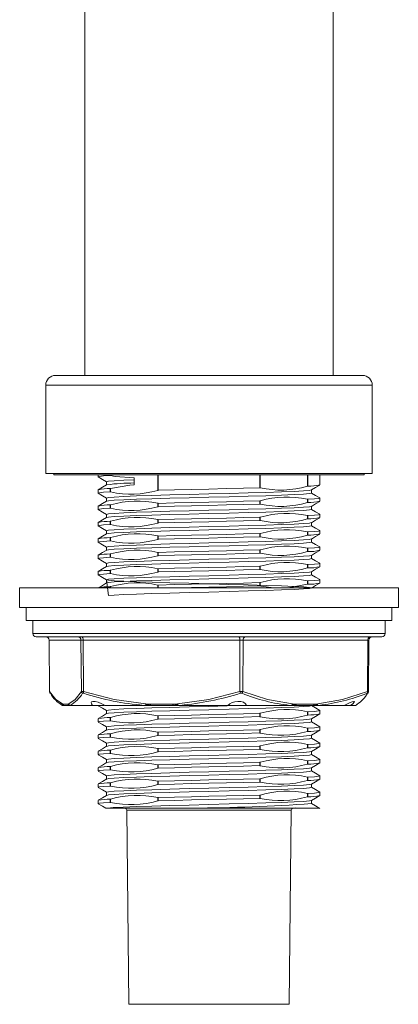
# Model space of a CAD drawing. Header units: millimetres. Extents: x 41 to 196, y 14 to 277.
# Tile 1 of 9: x 41 to 61, y 14 to 65. Entities that reach past the tile are written whole.
import ezdxf

# ---------------------------------------------------------------- set-up
doc = ezdxf.new("R2010")
doc.units = ezdxf.units.MM

msp = doc.modelspace()

# ---------------------------------------------------------------- linework, layer by layer
at = {"color": 7, "linetype": 'Continuous', "lineweight": 15}
for p, q in [((44.8093, 114.751), (44.8093, 46.4176)), ((57.476, 46.4176), (57.476, 114.751)), ((43.3093, 46.4176), (51.1427, 46.4176)), ((51.1427, 46.4176), (58.976, 46.4176)), ((42.8093, 45.9176), (42.8093, 41.4176)), ((59.476, 41.4176), (59.476, 45.9176)), ((42.8093, 41.4176), (51.1427, 41.4176)), ((43.2272, 41.4176), (43.226, 41.351)), ((43.226, 41.351), (51.1427, 41.351)), ((45.476, 41.351), (45.476, 41.247)), ((46.1206, 41.3078), (46.1024, 41.3097)), ((47.3243, 41.197), (47.3243, 40.8382)), ((51.1427, 41.4176), (59.476, 41.4176)), ((51.1427, 41.351), (59.0593, 41.351)), ((56.8093, 40.8304), (56.8093, 41.351)), ((59.0593, 41.351), (59.0582, 41.4176)), ((45.9093, 40.9969), (45.9093, 40.8335)), ((53.7573, 40.6827), (53.7323, 40.6847)), ((56.183, 40.7672), (56.1647, 40.7638)), ((45.476, 40.5804), (45.476, 40.4137)), ((45.9093, 40.1635), (45.9093, 40.0001)), ((46.1024, 40.6431), (46.1206, 40.6465)), ((46.1024, 40.6431), (46.1024, 40.4764)), ((46.1206, 40.4744), (46.1024, 40.4764)), ((46.1206, 40.6465), (46.1206, 40.4744)), ((48.553, 40.5588), (48.528, 40.5554)), ((56.376, 40.4139), (56.376, 40.5772)), ((56.8093, 39.997), (56.8093, 40.1637)), ((45.476, 39.747), (45.476, 39.5804)), ((46.1024, 39.8097), (46.1206, 39.8132)), ((46.1024, 39.8097), (46.1024, 39.6431)), ((46.1206, 39.8132), (46.1206, 39.6411)), ((48.528, 39.8942), (48.553, 39.8922)), ((48.528, 39.8942), (48.528, 39.7221)), ((48.553, 39.7255), (48.528, 39.7221)), ((48.553, 39.8922), (48.553, 39.7255)), ((53.7323, 40.0181), (53.7573, 40.0215)), ((53.7323, 40.0181), (53.7323, 39.8514)), ((53.7573, 39.8494), (53.7323, 39.8514)), ((53.7573, 40.0215), (53.7573, 39.8494)), ((56.1647, 40.1025), (56.183, 40.1005)), ((56.1647, 40.1025), (56.1647, 39.9304)), ((56.183, 39.9339), (56.1647, 39.9304)), ((56.183, 40.1005), (56.183, 39.9339)), ((56.376, 39.5806), (56.376, 39.7439)), ((45.9093, 39.3302), (45.9093, 39.1668)), ((46.1206, 39.6411), (46.1024, 39.6431)), ((53.7323, 39.1847), (53.7573, 39.1881)), ((53.7323, 39.1847), (53.7323, 39.018)), ((53.7573, 39.1881), (53.7573, 39.016)), ((56.1647, 39.2692), (56.183, 39.2672)), ((56.1647, 39.2692), (56.1647, 39.0971)), ((56.183, 39.2672), (56.183, 39.1005)), ((56.8093, 39.1637), (56.8093, 39.3304)), ((45.476, 38.9137), (45.476, 38.747)), ((46.1024, 38.9764), (46.1206, 38.9799)), ((46.1024, 38.9764), (46.1024, 38.8097)), ((46.1206, 38.8077), (46.1024, 38.8097)), ((46.1206, 38.9799), (46.1206, 38.8077)), ((48.528, 39.0608), (48.553, 39.0588)), ((48.528, 39.0608), (48.528, 38.8887)), ((48.553, 38.8922), (48.528, 38.8887)), ((48.553, 39.0588), (48.553, 38.8922)), ((53.7573, 39.016), (53.7323, 39.018)), ((56.183, 39.1005), (56.1647, 39.0971)), ((56.376, 38.7472), (56.376, 38.9106)), ((45.9093, 38.4969), (45.9093, 38.3335)), ((48.528, 38.2275), (48.553, 38.2255)), ((48.528, 38.2275), (48.528, 38.0554)), ((48.553, 38.2255), (48.553, 38.0588)), ((53.7323, 38.3514), (53.7573, 38.3548)), ((53.7323, 38.3514), (53.7323, 38.1847)), ((53.7573, 38.1827), (53.7323, 38.1847)), ((53.7573, 38.3548), (53.7573, 38.1827)), ((56.1647, 38.4359), (56.183, 38.4338)), ((56.1647, 38.4359), (56.1647, 38.2638)), ((56.183, 38.2672), (56.1647, 38.2638)), ((56.183, 38.4338), (56.183, 38.2672)), ((56.8093, 38.3304), (56.8093, 38.497)), ((45.476, 38.0804), (45.476, 37.9137)), ((45.9093, 37.6635), (45.9093, 37.5001)), ((46.1024, 38.1431), (46.1206, 38.1465)), ((46.1024, 38.1431), (46.1024, 37.9764)), ((46.1206, 37.9744), (46.1024, 37.9764)), ((46.1206, 38.1465), (46.1206, 37.9744)), ((48.553, 38.0588), (48.528, 38.0554)), ((56.376, 37.9139), (56.376, 38.0773)), ((56.8093, 37.497), (56.8093, 37.6637)), ((45.476, 37.247), (45.476, 37.0804)), ((46.1024, 37.3097), (46.1206, 37.3132)), ((46.1024, 37.3097), (46.1024, 37.1431)), ((46.1206, 37.3132), (46.1206, 37.1411)), ((48.528, 37.3942), (48.553, 37.3922)), ((48.528, 37.3942), (48.528, 37.222)), ((48.553, 37.2255), (48.528, 37.222)), ((48.553, 37.3922), (48.553, 37.2255)), ((53.7323, 37.5181), (53.7573, 37.5215)), ((53.7323, 37.5181), (53.7323, 37.3514)), ((53.7573, 37.3494), (53.7323, 37.3514)), ((53.7573, 37.5215), (53.7573, 37.3494)), ((56.1647, 37.6025), (56.183, 37.6005)), ((56.1647, 37.6025), (56.1647, 37.4304)), ((56.183, 37.4339), (56.1647, 37.4304)), ((56.183, 37.6005), (56.183, 37.4339)), ((56.376, 37.0806), (56.376, 37.2439)), ((45.9093, 36.8302), (45.9093, 36.6668)), ((46.1206, 37.1411), (46.1024, 37.1431)), ((53.7323, 36.6847), (53.7573, 36.6881)), ((53.7323, 36.6847), (53.7323, 36.5181)), ((53.7573, 36.6881), (53.7573, 36.516)), ((56.1647, 36.7692), (56.183, 36.7672)), ((56.1647, 36.7692), (56.1647, 36.5971)), ((56.183, 36.7672), (56.183, 36.6005)), ((56.8093, 36.6637), (56.8093, 36.8304)), ((45.476, 36.4137), (45.476, 36.247)), ((46.1024, 36.4764), (46.1206, 36.4799)), ((46.1024, 36.4764), (46.1024, 36.3097)), ((46.1206, 36.3078), (46.1024, 36.3097)), ((46.1206, 36.4799), (46.1206, 36.3078)), ((48.528, 36.5608), (48.553, 36.5588)), ((48.528, 36.5608), (48.528, 36.3887)), ((48.553, 36.3922), (48.528, 36.3887)), ((48.553, 36.5588), (48.553, 36.3922)), ((53.7573, 36.516), (53.7323, 36.5181)), ((56.183, 36.6005), (56.1647, 36.5971)), ((56.376, 36.2472), (56.376, 36.4106)), ((45.9093, 35.9969), (45.9093, 35.8335)), ((46.1024, 35.6431), (46.1206, 35.6465)), ((48.528, 35.7275), (48.553, 35.7255)), ((53.7323, 35.8514), (53.7573, 35.8548)), ((53.7323, 35.8514), (53.7323, 35.6847)), ((53.7573, 35.6827), (53.7323, 35.6847)), ((53.7573, 35.8548), (53.7573, 35.6827)), ((56.1647, 35.9359), (56.183, 35.9339)), ((56.1647, 35.9359), (56.1647, 35.7638)), ((56.183, 35.7672), (56.1647, 35.7638)), ((56.183, 35.9339), (56.183, 35.7672)), ((56.8093, 35.8304), (56.8093, 35.997)), ((41.476, 35.5843), (41.476, 34.5843)), ((41.476, 35.5843), (51.1427, 35.5843)), ((51.1427, 35.5843), (60.8093, 35.5843)), ((60.8093, 34.5843), (60.8093, 35.5843)), ((41.476, 34.5843), (51.1427, 34.5843)), ((41.8093, 34.5843), (41.8093, 33.9176)), ((51.1427, 34.5843), (60.8093, 34.5843)), ((60.476, 33.9176), (60.476, 34.5843)), ((41.8093, 33.9176), (51.1427, 33.9176)), ((42.1427, 33.9176), (42.1485, 33.2495)), ((51.1427, 33.9176), (60.476, 33.9176)), ((60.1368, 33.2495), (60.1427, 33.9176)), ((52.8431, 33.0843), (42.3152, 33.0843)), ((42.974, 32.9192), (42.999, 30.2944)), ((42.9771, 32.9191), (43.0021, 30.2918)), ((44.6063, 32.9191), (42.9771, 32.9191)), ((44.6262, 30.2918), (44.6063, 32.9191)), ((52.7179, 32.9191), (44.7158, 32.9191)), ((44.7158, 32.9191), (44.7358, 30.2918)), ((52.7128, 30.2918), (52.7179, 32.9191)), ((59.9702, 33.0843), (52.8431, 33.0843)), ((52.8814, 32.9191), (52.8763, 30.2918)), ((59.2543, 32.9191), (52.8814, 32.9191)), ((59.2292, 30.2918), (59.2543, 32.9191)), ((59.2863, 30.2944), (59.3114, 32.9192)), ((43.5862, 29.6387), (43.665, 29.5932)), ((43.7024, 29.6504), (43.937, 29.6504)), ((48.1499, 29.6504), (49.3023, 29.6504)), ((55.5902, 29.6504), (56.508, 29.6504)), ((58.6203, 29.5932), (58.6991, 29.6387)), ((43.7269, 29.5843), (43.7126, 29.5843)), ((43.7678, 29.5843), (43.7269, 29.5843)), ((44.0024, 29.5843), (43.7678, 29.5843)), ((44.056, 29.5843), (44.0024, 29.5843)), ((44.0585, 29.5932), (45.2025, 29.5932)), ((45.2229, 29.5843), (44.0901, 29.5843)), ((45.2229, 29.5843), (45.8015, 29.5843)), ((45.476, 29.5843), (45.476, 29.5804)), ((45.8376, 29.5932), (47.811, 29.5932)), ((47.8259, 29.5843), (45.8684, 29.5843)), ((45.9093, 29.3302), (45.9093, 29.1668)), ((47.9415, 29.5843), (47.8259, 29.5843)), ((48.1715, 29.5843), (47.9415, 29.5843)), ((49.3239, 29.5843), (48.1715, 29.5843)), ((49.5581, 29.5843), (49.3239, 29.5843)), ((49.6802, 29.5843), (49.5581, 29.5843)), ((49.6737, 29.5932), (52.1061, 29.5932)), ((52.0918, 29.5843), (49.6802, 29.5843)), ((52.0896, 29.5843), (53.0552, 29.5843)), ((53.054, 29.5932), (55.2744, 29.5932)), ((55.256, 29.5843), (53.0552, 29.5843)), ((53.7323, 29.1847), (53.7573, 29.1881)), ((53.7323, 29.1847), (53.7323, 29.0181)), ((53.7573, 29.1881), (53.7573, 29.016)), ((55.3573, 29.5843), (55.256, 29.5843)), ((55.5464, 29.5843), (55.3573, 29.5843)), ((56.4642, 29.5843), (55.5464, 29.5843)), ((56.1647, 29.2692), (56.183, 29.2672)), ((56.1647, 29.2692), (56.1647, 29.0971)), ((56.183, 29.2672), (56.183, 29.1005)), ((56.376, 29.5806), (56.376, 29.5843)), ((56.6447, 29.5843), (56.4642, 29.5843)), ((56.7328, 29.5843), (56.6447, 29.5843)), ((58.0116, 29.5843), (56.7328, 29.5843)), ((56.7578, 29.5932), (58.0462, 29.5932)), ((56.8093, 29.1637), (56.8093, 29.3304)), ((58.066, 29.5843), (58.3295, 29.5843)), ((58.587, 29.5843), (58.3295, 29.5843)), ((45.476, 28.9137), (45.476, 28.747)), ((46.1024, 28.9764), (46.1206, 28.9799)), ((46.1024, 28.9764), (46.1024, 28.8097)), ((46.1206, 28.8077), (46.1024, 28.8097)), ((46.1206, 28.9799), (46.1206, 28.8077)), ((48.528, 29.0608), (48.553, 29.0588)), ((48.528, 29.0608), (48.528, 28.8887)), ((48.553, 28.8922), (48.528, 28.8887)), ((48.553, 29.0588), (48.553, 28.8922)), ((53.7573, 29.016), (53.7323, 29.0181)), ((56.183, 29.1005), (56.1647, 29.0971)), ((56.376, 28.7472), (56.376, 28.9106)), ((45.9093, 28.4969), (45.9093, 28.3335)), ((46.1024, 28.1431), (46.1206, 28.1465)), ((46.1024, 28.1431), (46.1024, 27.9764)), ((46.1206, 28.1465), (46.1206, 27.9744)), ((48.528, 28.2275), (48.553, 28.2255)), ((48.528, 28.2275), (48.528, 28.0554)), ((48.553, 28.2255), (48.553, 28.0588)), ((53.7323, 28.3514), (53.7573, 28.3548)), ((53.7323, 28.3514), (53.7323, 28.1847)), ((53.7573, 28.1827), (53.7323, 28.1847)), ((53.7573, 28.3548), (53.7573, 28.1827)), ((56.1647, 28.4359), (56.183, 28.4338)), ((56.1647, 28.4359), (56.1647, 28.2638)), ((56.183, 28.2672), (56.1647, 28.2638)), ((56.183, 28.4338), (56.183, 28.2672)), ((56.8093, 28.3304), (56.8093, 28.497)), ((45.476, 28.0804), (45.476, 27.9137)), ((45.9093, 27.6635), (45.9093, 27.5001)), ((46.1206, 27.9744), (46.1024, 27.9764)), ((48.553, 28.0588), (48.528, 28.0554)), ((56.376, 27.9139), (56.376, 28.0773)), ((56.8093, 27.497), (56.8093, 27.6637)), ((45.476, 27.247), (45.476, 27.0804)), ((46.1024, 27.3097), (46.1206, 27.3132)), ((46.1024, 27.3097), (46.1024, 27.1431)), ((46.1206, 27.1411), (46.1024, 27.1431)), ((46.1206, 27.3132), (46.1206, 27.1411)), ((48.528, 27.3942), (48.553, 27.3922)), ((48.528, 27.3942), (48.528, 27.222)), ((48.553, 27.2255), (48.528, 27.222)), ((48.553, 27.3922), (48.553, 27.2255)), ((53.7323, 27.5181), (53.7573, 27.5215)), ((53.7323, 27.5181), (53.7323, 27.3514)), ((53.7573, 27.3494), (53.7323, 27.3514)), ((53.7573, 27.5215), (53.7573, 27.3494)), ((56.1647, 27.6025), (56.183, 27.6005)), ((56.1647, 27.6025), (56.1647, 27.4304)), ((56.183, 27.4339), (56.1647, 27.4304)), ((56.183, 27.6005), (56.183, 27.4339)), ((56.376, 27.0806), (56.376, 27.2439)), ((45.9093, 26.8302), (45.9093, 26.6668)), ((53.7323, 26.6847), (53.7573, 26.6881)), ((53.7323, 26.6847), (53.7323, 26.5181)), ((53.7573, 26.6881), (53.7573, 26.516)), ((56.1647, 26.7692), (56.183, 26.7672)), ((56.1647, 26.7692), (56.1647, 26.5971)), ((56.183, 26.7672), (56.183, 26.6005)), ((56.8093, 26.6637), (56.8093, 26.8304)), ((45.476, 26.4137), (45.476, 26.247)), ((46.1024, 26.4764), (46.1206, 26.4799)), ((46.1024, 26.4764), (46.1024, 26.3097)), ((46.1206, 26.3078), (46.1024, 26.3097)), ((46.1206, 26.4799), (46.1206, 26.3078)), ((48.528, 26.5608), (48.553, 26.5588)), ((48.528, 26.5608), (48.528, 26.3887)), ((48.553, 26.3922), (48.528, 26.3887)), ((48.553, 26.5588), (48.553, 26.3922)), ((53.7573, 26.516), (53.7323, 26.5181)), ((56.183, 26.6005), (56.1647, 26.5971)), ((56.376, 26.2472), (56.376, 26.4106)), ((45.9093, 25.9969), (45.9093, 25.8334)), ((46.1024, 25.6431), (46.1206, 25.6465)), ((46.1024, 25.6431), (46.1024, 25.4764)), ((46.1206, 25.6465), (46.1206, 25.4744)), ((48.528, 25.7275), (48.553, 25.7255)), ((48.528, 25.7275), (48.528, 25.5554)), ((48.553, 25.7255), (48.553, 25.5588)), ((53.7323, 25.8514), (53.7573, 25.8548)), ((53.7323, 25.8514), (53.7323, 25.6847)), ((53.7573, 25.6827), (53.7323, 25.6847)), ((53.7573, 25.8548), (53.7573, 25.6827)), ((56.1647, 25.9359), (56.183, 25.9339)), ((56.1647, 25.9359), (56.1647, 25.7638)), ((56.183, 25.7672), (56.1647, 25.7638)), ((56.183, 25.9339), (56.183, 25.7672)), ((56.8093, 25.8304), (56.8093, 25.997)), ((45.476, 25.5804), (45.476, 25.4137)), ((45.9093, 25.1635), (45.9093, 25.0001)), ((46.1206, 25.4744), (46.1024, 25.4764)), ((48.553, 25.5588), (48.528, 25.5554)), ((56.1647, 25.1025), (56.183, 25.1005)), ((56.1647, 25.1025), (56.1647, 24.9304)), ((56.183, 25.1005), (56.183, 24.9339)), ((56.376, 25.4139), (56.376, 25.5772)), ((56.8093, 24.997), (56.8093, 25.1637)), ((45.476, 24.747), (45.476, 24.5804)), ((46.1024, 24.8097), (46.1206, 24.8132)), ((46.1024, 24.8097), (46.1024, 24.6431)), ((46.1206, 24.6411), (46.1024, 24.6431)), ((46.1206, 24.8132), (46.1206, 24.6411)), ((48.528, 24.8941), (48.553, 24.8922)), ((48.528, 24.8941), (48.528, 24.722)), ((48.553, 24.7255), (48.528, 24.722)), ((48.553, 24.8922), (48.553, 24.7255)), ((53.7323, 25.0181), (53.7573, 25.0215)), ((53.7323, 25.0181), (53.7323, 24.8514)), ((53.7573, 24.8494), (53.7323, 24.8514)), ((53.7573, 25.0215), (53.7573, 24.8494)), ((56.183, 24.9339), (56.1647, 24.9304)), ((56.376, 24.5806), (56.376, 24.7439)), ((45.975, 24.351), (45.8792, 24.351)), ((45.975, 24.351), (50.3165, 24.351)), ((46.9437, 24.252), (47.0474, 14.351)), ((50.3165, 24.351), (54.5793, 24.351)), ((54.5793, 24.351), (55.6725, 24.351)), ((55.2379, 14.351), (55.3416, 24.252)), ((55.6725, 24.351), (56.7782, 24.351)), ((55.2379, 14.351), (47.0474, 14.351))]:
    msp.add_line(p, q, dxfattribs=at)
at = {"color": 8, "linetype": 'Continuous', "lineweight": 15}
for p, q in [((51.1427, 45.9176), (42.8093, 45.9176)), ((59.476, 45.9176), (51.1427, 45.9176)), ((46.1024, 41.351), (46.1024, 41.3097)), ((46.1206, 41.351), (46.1206, 41.3078)), ((48.528, 41.351), (48.528, 40.5554)), ((48.553, 41.351), (48.553, 40.5588)), ((53.7323, 41.351), (53.7323, 40.6847)), ((53.7573, 41.351), (53.7573, 40.6827)), ((56.1647, 41.351), (56.1647, 40.7638)), ((56.183, 41.351), (56.183, 40.7672)), ((46.1024, 35.6431), (46.1024, 35.5843)), ((46.1206, 35.6465), (46.1206, 35.5843)), ((48.528, 35.7275), (48.528, 35.5843)), ((48.553, 35.7255), (48.553, 35.5843)), ((42.1485, 33.2495), (52.8752, 33.2495)), ((52.8752, 33.2495), (60.1368, 33.2495)), ((43.0007, 30.2944), (43.0021, 30.2918)), ((58.359, 29.5932), (58.6203, 29.5932)), ((55.3416, 24.252), (46.9437, 24.252))]:
    msp.add_line(p, q, dxfattribs=at)
at = {"color": 7, "linetype": 'Continuous', "lineweight": 15, "flags": 128}
for points in [[(45.4764, 41.247), (45.476, 41.2472), (45.5467, 41.2678), (45.7556, 41.2884), (46.1024, 41.3097)], [(45.4798, 41.2422), (45.6979, 41.1161), (45.9093, 40.9939)], [(47.3243, 41.197), (46.3435, 41.265), (46.1206, 41.3078)], [(45.9175, 40.8382), (45.6994, 40.7121), (45.4812, 40.5861)], [(45.9098, 40.9969), (45.9093, 40.997), (46.0094, 41.0224), (46.3065, 41.0484), (46.7938, 41.0751), (47.3243, 41.0961)], [(46.1206, 40.6465), (47.094, 40.8248), (47.3243, 40.8382)], [(48.553, 40.5588), (49.3848, 40.5802), (50.2501, 40.6008), (51.1371, 40.6214), (52.0356, 40.6428), (52.9114, 40.6641), (53.7323, 40.6847)], [(56.3685, 40.5729), (56.5866, 40.699), (56.8048, 40.825)], [(45.4764, 40.4137), (45.476, 40.4138), (45.5467, 40.4344), (45.7556, 40.455), (46.1024, 40.4764)], [(45.4812, 40.408), (45.6994, 40.2819), (45.9093, 40.1606)], [(45.9098, 40.1635), (45.9093, 40.1637), (46.0094, 40.1891), (46.3065, 40.2151), (46.7938, 40.2417), (47.4421, 40.2674), (48.2315, 40.2931), (49.1429, 40.3198), (50.1244, 40.3458), (51.1376, 40.3712), (52.1653, 40.3978), (53.1495, 40.424), (54.0459, 40.4493), (54.8432, 40.4758), (55.4969, 40.5022), (55.9759, 40.5275), (56.2751, 40.5538), (56.3535, 40.5744)], [(56.3755, 40.4139), (56.2751, 40.3875), (55.9759, 40.3612), (55.4969, 40.3359), (54.8432, 40.3095), (54.0459, 40.283), (53.1495, 40.2577), (52.1653, 40.2315), (51.1376, 40.2049), (50.1244, 40.1795), (49.1429, 40.1535), (48.2315, 40.1268), (47.4421, 40.1011), (46.7938, 40.0754), (46.3065, 40.0488), (46.0094, 40.0228), (45.9301, 40.0026)], [(56.183, 40.1005), (56.5262, 40.1211), (56.7385, 40.1425), (56.8093, 40.1638), (56.7907, 40.1693)], [(56.8043, 40.1693), (56.5861, 40.2954), (56.376, 40.4168)], [(45.9165, 40.0043), (45.6983, 39.8782), (45.4802, 39.7521)], [(45.9098, 39.3302), (45.9093, 39.3303), (46.0094, 39.3558), (46.3065, 39.3818), (46.7938, 39.4084), (47.4421, 39.4341), (48.2315, 39.4598), (49.1429, 39.4864), (50.1244, 39.5124), (51.1376, 39.5379), (52.1653, 39.5644), (53.1495, 39.5907), (54.0459, 39.616), (54.8432, 39.6424), (55.4969, 39.6689), (55.9759, 39.6942), (56.2751, 39.7204), (56.3545, 39.7413)], [(48.553, 39.8922), (49.3848, 39.9135), (50.2501, 39.9341), (51.1371, 39.9547), (52.0356, 39.9761), (52.9114, 39.9975), (53.7323, 40.0181)], [(48.553, 39.7255), (49.3848, 39.7469), (50.2501, 39.7675), (51.1371, 39.7881), (52.0356, 39.8094), (52.9114, 39.8308), (53.7323, 39.8514)], [(56.3689, 39.7398), (56.587, 39.8659), (56.8052, 39.9919)], [(45.4764, 39.5804), (45.476, 39.5805), (45.5467, 39.6011), (45.7556, 39.6217), (46.1024, 39.6431)], [(45.48, 39.5754), (45.6982, 39.4493), (45.9093, 39.3273)], [(45.9166, 39.171), (45.6984, 39.0449), (45.4802, 38.9189)], [(56.3755, 39.5806), (56.2751, 39.5541), (55.9759, 39.5279), (55.4969, 39.5026), (54.8432, 39.4761), (54.0459, 39.4497), (53.1495, 39.4244), (52.1653, 39.3981), (51.1376, 39.3716), (50.1244, 39.3461), (49.1429, 39.3201), (48.2315, 39.2935), (47.4421, 39.2678), (46.7938, 39.2421), (46.3065, 39.2155), (46.0094, 39.1895), (45.9303, 39.1694)], [(48.553, 39.0588), (49.3848, 39.0802), (50.2501, 39.1008), (51.1371, 39.1214), (52.0356, 39.1428), (52.9114, 39.1641), (53.7323, 39.1847)], [(56.183, 39.2672), (56.5262, 39.2878), (56.7385, 39.3091), (56.8093, 39.3305), (56.7894, 39.3363)], [(56.3679, 38.9059), (56.5861, 39.032), (56.8043, 39.1581)], [(56.8036, 39.3364), (56.5854, 39.4624), (56.376, 39.5834)], [(45.4764, 38.747), (45.476, 38.7472), (45.5467, 38.7678), (45.7556, 38.7884), (46.1024, 38.8097)], [(45.4808, 38.7415), (45.6989, 38.6155), (45.9093, 38.4939)], [(45.9098, 38.4969), (45.9093, 38.497), (46.0094, 38.5224), (46.3065, 38.5484), (46.7938, 38.5751), (47.4421, 38.6008), (48.2315, 38.6265), (49.1429, 38.6531), (50.1244, 38.6791), (51.1376, 38.7045), (52.1653, 38.7311), (53.1495, 38.7574), (54.0459, 38.7827), (54.8432, 38.8091), (55.4969, 38.8355), (55.9759, 38.8608), (56.2751, 38.8871), (56.3522, 38.9074)], [(56.3755, 38.7472), (56.2751, 38.7208), (55.9759, 38.6946), (55.4969, 38.6692), (54.8432, 38.6428), (54.0459, 38.6164), (53.1495, 38.5911), (52.1653, 38.5648), (51.1376, 38.5382), (50.1244, 38.5128), (49.1429, 38.4868), (48.2315, 38.4602), (47.4421, 38.4345), (46.7938, 38.4088), (46.3065, 38.3821), (46.0094, 38.3561), (45.9325, 38.3366)], [(48.553, 38.8922), (49.3848, 38.9135), (50.2501, 38.9341), (51.1371, 38.9547), (52.0356, 38.9761), (52.9114, 38.9975), (53.7323, 39.018)], [(56.8043, 38.5026), (56.5862, 38.6287), (56.376, 38.7501)], [(45.9176, 38.3382), (45.6994, 38.2121), (45.4812, 38.0861)], [(48.553, 38.2255), (49.3848, 38.2469), (50.2501, 38.2675), (51.1371, 38.2881), (52.0356, 38.3094), (52.9114, 38.3308), (53.7323, 38.3514)], [(48.553, 38.0588), (49.3848, 38.0802), (50.2501, 38.1008), (51.1371, 38.1214), (52.0356, 38.1428), (52.9114, 38.1641), (53.7323, 38.1847)], [(56.183, 38.4338), (56.5262, 38.4544), (56.7385, 38.4758), (56.8093, 38.4972), (56.7908, 38.5026)], [(56.3693, 38.0734), (56.5874, 38.1994), (56.8056, 38.3255)], [(45.4764, 37.9137), (45.476, 37.9138), (45.5467, 37.9344), (45.7556, 37.955), (46.1024, 37.9764)], [(45.4806, 37.9083), (45.6988, 37.7823), (45.9093, 37.6606)], [(45.9098, 37.6635), (45.9093, 37.6637), (46.0094, 37.6891), (46.3065, 37.7151), (46.7938, 37.7417), (47.4421, 37.7674), (48.2315, 37.7931), (49.1429, 37.8198), (50.1244, 37.8458), (51.1376, 37.8712), (52.1653, 37.8978), (53.1495, 37.924), (54.0459, 37.9493), (54.8432, 37.9758), (55.4969, 38.0022), (55.9759, 38.0275), (56.2751, 38.0538), (56.3553, 38.0749)], [(56.3755, 37.9139), (56.2751, 37.8875), (55.9759, 37.8612), (55.4969, 37.8359), (54.8432, 37.8095), (54.0459, 37.783), (53.1495, 37.7577), (52.1653, 37.7315), (51.1376, 37.7049), (50.1244, 37.6795), (49.1429, 37.6535), (48.2315, 37.6268), (47.4421, 37.6011), (46.7938, 37.5754), (46.3065, 37.5488), (46.0094, 37.5228), (45.9336, 37.5035)], [(56.183, 37.6005), (56.5262, 37.6211), (56.7385, 37.6425), (56.8093, 37.6638), (56.7926, 37.6687)], [(56.8052, 37.6688), (56.5871, 37.7948), (56.376, 37.9168)], [(45.9181, 37.5052), (45.6999, 37.3791), (45.4818, 37.253)], [(45.9098, 36.8302), (45.9093, 36.8303), (46.0094, 36.8558), (46.3065, 36.8818), (46.7938, 36.9084), (47.4421, 36.9341), (48.2315, 36.9598), (49.1429, 36.9864), (50.1244, 37.0124), (51.1376, 37.0379), (52.1653, 37.0644), (53.1495, 37.0907), (54.0459, 37.116), (54.8432, 37.1424), (55.4969, 37.1689), (55.9759, 37.1942), (56.2751, 37.2204), (56.352, 37.2407)], [(48.553, 37.3922), (49.3848, 37.4135), (50.2501, 37.4341), (51.1371, 37.4547), (52.0356, 37.4761), (52.9114, 37.4975), (53.7323, 37.5181)], [(48.553, 37.2255), (49.3848, 37.2469), (50.2501, 37.2675), (51.1371, 37.2881), (52.0356, 37.3094), (52.9114, 37.3308), (53.7323, 37.3514)], [(56.3678, 37.2392), (56.586, 37.3653), (56.8041, 37.4913)], [(45.4764, 37.0804), (45.476, 37.0805), (45.5467, 37.1011), (45.7556, 37.1217), (46.1024, 37.1431)], [(45.4801, 37.0753), (45.6982, 36.9493), (45.9093, 36.8273)], [(45.9171, 36.6713), (45.699, 36.5452), (45.4808, 36.4192)], [(56.3755, 37.0806), (56.2751, 37.0541), (55.9759, 37.0279), (55.4969, 37.0026), (54.8432, 36.9761), (54.0459, 36.9497), (53.1495, 36.9244), (52.1653, 36.8981), (51.1376, 36.8716), (50.1244, 36.8461), (49.1429, 36.8201), (48.2315, 36.7935), (47.4421, 36.7678), (46.7938, 36.7421), (46.3065, 36.7155), (46.0094, 36.6895), (45.9315, 36.6697)], [(48.553, 36.5588), (49.3848, 36.5802), (50.2501, 36.6008), (51.1371, 36.6214), (52.0356, 36.6428), (52.9114, 36.6641), (53.7323, 36.6847)], [(56.183, 36.7672), (56.5262, 36.7878), (56.7385, 36.8091), (56.8093, 36.8305), (56.7921, 36.8355)], [(56.3689, 36.4065), (56.5871, 36.5326), (56.8053, 36.6587)], [(56.805, 36.8356), (56.5868, 36.9617), (56.376, 37.0835)], [(45.4764, 36.247), (45.476, 36.2472), (45.5467, 36.2678), (45.7556, 36.2884), (46.1024, 36.3097)], [(45.4811, 36.2414), (45.6993, 36.1153), (45.9093, 35.9939)], [(45.9098, 35.9969), (46.0094, 35.1891), (46.3065, 35.2151), (46.7938, 35.2417), (47.4421, 35.2674), (48.2315, 35.2931), (49.1429, 35.3198), (50.1244, 35.3458), (51.1376, 35.3712), (52.1653, 35.3978), (53.1495, 35.424), (54.0459, 35.4493), (54.8432, 35.4758), (55.4969, 35.5022), (55.9759, 35.5275), (56.2751, 35.5538), (56.376, 35.5803), (56.276, 35.6058), (55.9789, 35.6318), (55.4916, 35.6584), (54.8432, 35.6841), (54.0538, 35.7098), (53.1424, 35.7364), (52.1609, 35.7624), (51.1478, 35.7879), (50.12, 35.8144), (49.1359, 35.8407), (48.2395, 35.866), (47.4421, 35.8924), (46.7884, 35.9189), (46.3094, 35.9442), (46.0102, 35.9704), (45.9093, 35.997), (46.0094, 36.0224), (46.3065, 36.0484), (46.7938, 36.0751), (47.4421, 36.1008), (48.2315, 36.1265), (49.1429, 36.1531), (50.1244, 36.1791), (51.1376, 36.2045), (52.1653, 36.2311), (53.1495, 36.2574), (54.0459, 36.2827), (54.8432, 36.3091), (55.4969, 36.3355), (55.9759, 36.3608), (56.2751, 36.3871), (56.3546, 36.408)], [(56.3755, 36.2472), (56.2751, 36.2208), (55.9759, 36.1945), (55.4969, 36.1692), (54.8432, 36.1428), (54.0459, 36.1164), (53.1495, 36.0911), (52.1653, 36.0648), (51.1376, 36.0382), (50.1244, 36.0128), (49.1429, 35.9868), (48.2315, 35.9602), (47.4421, 35.9345), (46.7938, 35.9088), (46.3065, 35.8821), (46.0094, 35.8561), (45.9297, 35.8359)], [(48.553, 36.3922), (49.3848, 36.4135), (50.2501, 36.4341), (51.1371, 36.4547), (52.0356, 36.4761), (52.9114, 36.4975), (53.7323, 36.5181)], [(56.804, 36.0028), (56.5858, 36.1289), (56.376, 36.2501)], [(45.9163, 35.8375), (45.6982, 35.7114), (45.48, 35.5854)], [(48.553, 35.7255), (49.3848, 35.7469), (50.2501, 35.7675), (51.1371, 35.7881), (52.0356, 35.8094), (52.9114, 35.8308), (53.7323, 35.8514)], [(49.5559, 35.5843), (50.2501, 35.6008), (51.1371, 35.6214), (52.0356, 35.6428), (52.9114, 35.6641), (53.7323, 35.6847)], [(54.4546, 35.5843), (53.7928, 35.6752), (53.7573, 35.6827)], [(56.1647, 35.7638), (55.1914, 35.5858), (55.0413, 35.5843)], [(56.183, 35.9339), (56.5262, 35.9544), (56.7385, 35.9758), (56.8093, 35.9972), (56.7902, 36.0028)], [(56.3683, 35.5728), (56.5865, 35.6989), (56.8046, 35.8249)], [(44.7158, 32.9191), (44.7147, 32.9514), (44.7116, 32.9824), (44.7066, 33.011), (44.6999, 33.036), (44.6917, 33.0565), (44.6824, 33.0717), (44.6723, 33.0811), (44.6619, 33.0843)], [(52.7179, 32.9191), (52.7168, 32.9514), (52.7136, 32.9824), (52.7086, 33.011), (52.7019, 33.036), (52.6937, 33.0565), (52.6844, 33.0717), (52.6744, 33.0811), (52.6639, 33.0843)], [(52.991, 33.0843), (52.9697, 33.0811), (52.9493, 33.0717), (52.9304, 33.0565), (52.9138, 33.036), (52.9002, 33.011), (52.89, 32.9824), (52.8837, 32.9514), (52.8814, 32.9191)], [(59.3638, 33.0843), (59.3426, 33.0811), (59.3221, 33.0717), (59.3033, 33.0565), (59.2867, 33.036), (59.2731, 33.011), (59.2629, 32.9824), (59.2565, 32.9514), (59.2543, 32.9191)], [(43.0021, 30.2918), (43.3245, 29.8922), (43.6552, 29.67)], [(43.9838, 29.67), (44.307, 29.8886), (44.6262, 30.2918)], [(44.7306, 30.206), (44.713, 30.2102), (44.6985, 30.2111), (44.6893, 30.2086), (44.6865, 30.206)], [(44.7358, 30.2918), (46.3035, 29.8922), (47.919, 29.67)], [(49.5331, 29.67), (51.129, 29.8886), (52.7128, 30.2918)], [(52.8763, 30.2918), (54.1216, 29.8922), (55.4065, 29.67)], [(56.6919, 29.67), (57.9647, 29.8886), (59.2292, 30.2918)], [(59.2324, 30.206), (59.2333, 30.2102), (59.2282, 30.2111), (59.218, 30.2086), (59.2107, 30.206)], [(43.6552, 29.67), (43.6937, 29.6544), (43.7024, 29.6504)], [(43.674, 29.6111), (43.6939, 29.6419), (43.7024, 29.6504)], [(43.937, 29.6504), (43.9455, 29.6544), (43.9838, 29.67)], [(43.937, 29.6504), (43.9827, 29.6205), (44.0041, 29.6111)], [(45.8376, 29.5932), (45.6791, 29.6771), (45.489, 29.7508), (45.3287, 29.7892), (45.216, 29.7954), (45.1474, 29.7768), (45.12, 29.7367), (45.1366, 29.675), (45.2025, 29.5932)], [(47.919, 29.67), (48.1077, 29.6544), (48.1499, 29.6504)], [(47.9217, 29.6111), (48.1045, 29.6419), (48.1499, 29.6504)], [(48.1499, 29.6504), (48.1503, 29.6374), (48.1516, 29.625), (48.1536, 29.6136), (48.1563, 29.6036), (48.1595, 29.5954), (48.1632, 29.5893), (48.1673, 29.5856), (48.1715, 29.5843)], [(49.3023, 29.6504), (49.3445, 29.6544), (49.5331, 29.67)], [(49.3023, 29.6504), (49.3027, 29.6374), (49.304, 29.625), (49.306, 29.6136), (49.3087, 29.6036), (49.3119, 29.5954), (49.3157, 29.5893), (49.3197, 29.5856), (49.3239, 29.5843)], [(49.3023, 29.6504), (49.4773, 29.6205), (49.5433, 29.6111)], [(53.054, 29.5932), (53.0145, 29.6771), (52.9072, 29.7508), (52.7611, 29.7892), (52.608, 29.7954), (52.4605, 29.7768), (52.3225, 29.7367), (52.2, 29.675), (52.1061, 29.5932)], [(55.3904, 29.6111), (55.5532, 29.6419), (55.5902, 29.6504)], [(55.4065, 29.67), (55.5566, 29.6544), (55.5902, 29.6504)], [(55.5902, 29.6504), (55.5893, 29.6374), (55.5867, 29.625), (55.5827, 29.6136), (55.5772, 29.6036), (55.5706, 29.5954), (55.5631, 29.5893), (55.5549, 29.5856), (55.5464, 29.5843)], [(56.508, 29.6504), (56.5071, 29.6374), (56.5045, 29.625), (56.5005, 29.6136), (56.495, 29.6036), (56.4884, 29.5954), (56.4808, 29.5893), (56.4727, 29.5856), (56.4642, 29.5843)], [(56.508, 29.6504), (56.5416, 29.6544), (56.6919, 29.67)], [(56.508, 29.6504), (56.6373, 29.6205), (56.6818, 29.6111)], [(58.359, 29.5932), (58.4781, 29.6771), (58.5609, 29.7508), (58.575, 29.7892), (58.5346, 29.7954), (58.4557, 29.7768), (58.3452, 29.7367), (58.2061, 29.675), (58.0462, 29.5932)], [(43.6793, 29.5932), (43.6732, 29.602), (43.674, 29.6111)], [(44.0041, 29.6111), (44.0264, 29.6029), (44.0585, 29.5932)], [(45.2025, 29.5932), (45.2156, 29.5853), (45.2229, 29.5843)], [(45.4798, 29.5755), (45.698, 29.4494), (45.9093, 29.3273)], [(45.9177, 29.1716), (45.6995, 29.0455), (45.4814, 28.9195)], [(45.8684, 29.5843), (45.8475, 29.5883), (45.8376, 29.5932)], [(45.9098, 29.3302), (45.9093, 29.3303), (46.0094, 29.3558), (46.3065, 29.3818), (46.7938, 29.4084), (47.4421, 29.4341), (48.2315, 29.4598), (49.1429, 29.4864), (50.1244, 29.5124), (51.1376, 29.5379), (52.0662, 29.5619)], [(56.3755, 29.5806), (56.2751, 29.5541), (55.9759, 29.5279), (55.4969, 29.5026), (54.8432, 29.4761), (54.0459, 29.4497), (53.1495, 29.4244), (52.1653, 29.3981), (51.1376, 29.3716), (50.1244, 29.3461), (49.1429, 29.3201), (48.2315, 29.2935), (47.4421, 29.2678), (46.7938, 29.2421), (46.3065, 29.2155), (46.0094, 29.1895), (45.9327, 29.17)], [(47.811, 29.5932), (47.8622, 29.602), (47.9217, 29.6111)], [(47.9217, 29.6111), (47.9235, 29.6052), (47.9256, 29.5998), (47.9279, 29.5952), (47.9304, 29.5914), (47.933, 29.5883), (47.9358, 29.5861), (47.9386, 29.5847), (47.9415, 29.5843)], [(48.553, 29.0588), (49.3848, 29.0802), (50.2501, 29.1008), (51.1371, 29.1214), (52.0356, 29.1428), (52.9114, 29.1641), (53.7323, 29.1847)], [(49.5433, 29.6111), (49.6038, 29.6029), (49.6737, 29.5932)], [(49.5433, 29.6111), (49.5447, 29.6052), (49.5462, 29.5998), (49.5479, 29.5952), (49.5498, 29.5914), (49.5518, 29.5883), (49.5538, 29.5861), (49.5559, 29.5847), (49.5581, 29.5843)], [(49.6737, 29.5932), (49.6744, 29.5912), (49.6752, 29.5894), (49.676, 29.5878), (49.6768, 29.5866), (49.6777, 29.5856), (49.6785, 29.5849), (49.6794, 29.5844), (49.6802, 29.5843)], [(52.1061, 29.5932), (52.0964, 29.5853), (52.0918, 29.5843)], [(53.0552, 29.5843), (53.0547, 29.5883), (53.054, 29.5932)], [(55.2744, 29.5932), (55.3316, 29.602), (55.3904, 29.6111)], [(56.183, 29.2672), (56.5262, 29.2878), (56.7385, 29.3091), (56.8093, 29.3305), (56.7926, 29.3354)], [(56.3682, 28.9061), (56.5864, 29.0321), (56.8045, 29.1582)], [(56.8052, 29.3354), (56.5871, 29.4615), (56.376, 29.5835)], [(56.6818, 29.6111), (56.7201, 29.6029), (56.7578, 29.5932)], [(58.0462, 29.5932), (58.0235, 29.5853), (58.0116, 29.5843)], [(58.3295, 29.5843), (58.3499, 29.5883), (58.359, 29.5932)], [(45.4764, 28.747), (45.476, 28.7472), (45.5467, 28.7678), (45.7556, 28.7884), (46.1024, 28.8097)], [(45.4811, 28.7414), (45.6993, 28.6153), (45.9093, 28.4939)], [(45.9098, 28.4969), (45.9093, 28.497), (46.0094, 28.5224), (46.3065, 28.5484), (46.7938, 28.5751), (47.4421, 28.6008), (48.2315, 28.6265), (49.1429, 28.6531), (50.1244, 28.6791), (51.1376, 28.7045), (52.1653, 28.7311), (53.1495, 28.7574), (54.0459, 28.7827), (54.8432, 28.8091), (55.4969, 28.8355), (55.9759, 28.8608), (56.2751, 28.8871), (56.3528, 28.9076)], [(56.3755, 28.7472), (56.2751, 28.7208), (55.9759, 28.6946), (55.4969, 28.6692), (54.8432, 28.6428), (54.0459, 28.6164), (53.1495, 28.5911), (52.1653, 28.5648), (51.1376, 28.5382), (50.1244, 28.5128), (49.1429, 28.4868), (48.2315, 28.4602), (47.4421, 28.4345), (46.7938, 28.4088), (46.3065, 28.3821), (46.0094, 28.3561), (45.9303, 28.336)], [(48.553, 28.8922), (49.3848, 28.9135), (50.2501, 28.9341), (51.1371, 28.9547), (52.0356, 28.9761), (52.9114, 28.9975), (53.7323, 29.0181)], [(56.8044, 28.5026), (56.5862, 28.6287), (56.376, 28.7501)], [(45.9166, 28.3376), (45.6984, 28.2116), (45.4803, 28.0855)], [(48.553, 28.2255), (49.3848, 28.2469), (50.2501, 28.2675), (51.1371, 28.2881), (52.0356, 28.3094), (52.9114, 28.3308), (53.7323, 28.3514)], [(48.553, 28.0588), (49.3848, 28.0802), (50.2501, 28.1008), (51.1371, 28.1214), (52.0356, 28.1428), (52.9114, 28.1641), (53.7323, 28.1847)], [(56.183, 28.4338), (56.5262, 28.4544), (56.7385, 28.4758), (56.8093, 28.4972), (56.7909, 28.5025)], [(56.3692, 28.0733), (56.5873, 28.1994), (56.8055, 28.3254)], [(45.4764, 27.9137), (45.476, 27.9138), (45.5467, 27.9344), (45.7556, 27.955), (46.1024, 27.9764)], [(45.4802, 27.9086), (45.6984, 27.7825), (45.9093, 27.6606)], [(45.9098, 27.6635), (45.9093, 27.6637), (46.0094, 27.6891), (46.3065, 27.7151), (46.7938, 27.7417), (47.4421, 27.7674), (48.2315, 27.7931), (49.1429, 27.8198), (50.1244, 27.8458), (51.1376, 27.8712), (52.1653, 27.8978), (53.1495, 27.924), (54.0459, 27.9493), (54.8432, 27.9758), (55.4969, 28.0022), (55.9759, 28.0275), (56.2751, 28.0538), (56.3551, 28.0748)], [(56.3755, 27.9139), (56.2751, 27.8875), (55.9759, 27.8612), (55.4969, 27.8359), (54.8432, 27.8095), (54.0459, 27.783), (53.1495, 27.7577), (52.1653, 27.7315), (51.1376, 27.7049), (50.1244, 27.6795), (49.1429, 27.6535), (48.2315, 27.6268), (47.4421, 27.6011), (46.7938, 27.5754), (46.3065, 27.5488), (46.0094, 27.5228), (45.9302, 27.5027)], [(56.183, 27.6005), (56.5262, 27.6211), (56.7385, 27.6425), (56.8093, 27.6638), (56.7895, 27.6696)], [(56.8036, 27.6697), (56.5854, 27.7958), (56.376, 27.9168)], [(45.4764, 27.0804), (45.476, 27.0805), (45.5467, 27.1011), (45.7556, 27.1217), (46.1024, 27.1431)], [(45.9165, 27.5043), (45.6983, 27.3782), (45.4802, 27.2521)], [(45.9098, 26.8302), (45.9093, 26.8303), (46.0094, 26.8558), (46.3065, 26.8818), (46.7938, 26.9084), (47.4421, 26.9341), (48.2315, 26.9598), (49.1429, 26.9864), (50.1244, 27.0124), (51.1376, 27.0379), (52.1653, 27.0644), (53.1495, 27.0907), (54.0459, 27.116), (54.8432, 27.1424), (55.4969, 27.1689), (55.9759, 27.1942), (56.2751, 27.2204), (56.352, 27.2407)], [(48.553, 27.3922), (49.3848, 27.4135), (50.2501, 27.4341), (51.1371, 27.4547), (52.0356, 27.4761), (52.9114, 27.4975), (53.7323, 27.5181)], [(48.553, 27.2255), (49.3848, 27.2469), (50.2501, 27.2675), (51.1371, 27.2881), (52.0356, 27.3094), (52.9114, 27.3308), (53.7323, 27.3514)], [(56.3678, 27.2392), (56.586, 27.3652), (56.8041, 27.4913)], [(45.4805, 27.0751), (45.6987, 26.949), (45.9093, 26.8272)], [(45.9174, 26.6715), (45.6993, 26.5454), (45.4811, 26.4193)], [(56.3755, 27.0806), (56.2751, 27.0541), (55.9759, 27.0279), (55.4969, 27.0026), (54.8432, 26.9761), (54.0459, 26.9497), (53.1495, 26.9244), (52.1653, 26.8981), (51.1376, 26.8716), (50.1244, 26.8461), (49.1429, 26.8201), (48.2315, 26.7935), (47.4421, 26.7678), (46.7938, 26.7421), (46.3065, 26.7155), (46.0094, 26.6895), (45.9323, 26.6699)], [(48.553, 26.5588), (49.3848, 26.5802), (50.2501, 26.6008), (51.1371, 26.6214), (52.0356, 26.6428), (52.9114, 26.6641), (53.7323, 26.6847)], [(56.183, 26.7672), (56.5262, 26.7878), (56.7385, 26.8091), (56.8093, 26.8305), (56.7905, 26.836)], [(56.3692, 26.4067), (56.5873, 26.5327), (56.8055, 26.6588)], [(56.8042, 26.836), (56.586, 26.9621), (56.376, 27.0835)], [(45.4764, 26.247), (45.476, 26.2472), (45.5467, 26.2678), (45.7556, 26.2884), (46.1024, 26.3097)], [(45.4809, 26.2415), (45.699, 26.1154), (45.9093, 25.9939)], [(45.9098, 25.9969), (45.9093, 25.997), (46.0094, 26.0224), (46.3065, 26.0484), (46.7938, 26.0751), (47.4421, 26.1008), (48.2315, 26.1265), (49.1429, 26.1531), (50.1244, 26.1791), (51.1376, 26.2045), (52.1653, 26.2311), (53.1495, 26.2574), (54.0459, 26.2827), (54.8432, 26.3091), (55.4969, 26.3355), (55.9759, 26.3608), (56.2751, 26.3871), (56.3551, 26.4082)], [(56.3755, 26.2472), (56.2751, 26.2208), (55.9759, 26.1946), (55.4969, 26.1692), (54.8432, 26.1428), (54.0459, 26.1164), (53.1495, 26.0911), (52.1653, 26.0648), (51.1376, 26.0382), (50.1244, 26.0128), (49.1429, 25.9868), (48.2315, 25.9602), (47.4421, 25.9345), (46.7938, 25.9088), (46.3065, 25.8821), (46.0094, 25.8561), (45.9336, 25.8369)], [(48.553, 26.3922), (49.3848, 26.4135), (50.2501, 26.4341), (51.1371, 26.4547), (52.0356, 26.4761), (52.9114, 26.4975), (53.7323, 26.5181)], [(56.8052, 26.0021), (56.587, 26.1282), (56.376, 26.2501)], [(45.9181, 25.8385), (45.6999, 25.7124), (45.4818, 25.5864)], [(48.553, 25.7255), (49.3848, 25.7469), (50.2501, 25.7675), (51.1371, 25.7881), (52.0356, 25.8094), (52.9114, 25.8308), (53.7323, 25.8514)], [(48.553, 25.5588), (49.3848, 25.5802), (50.2501, 25.6008), (51.1371, 25.6214), (52.0356, 25.6428), (52.9114, 25.6642), (53.7323, 25.6847)], [(56.183, 25.9339), (56.5262, 25.9544), (56.7385, 25.9758), (56.8093, 25.9972), (56.7925, 26.0021)], [(56.368, 25.5726), (56.5861, 25.6987), (56.8043, 25.8247)], [(45.4764, 25.4137), (45.476, 25.4138), (45.5467, 25.4344), (45.7556, 25.455), (46.1024, 25.4764)], [(45.4798, 25.4088), (45.698, 25.2827), (45.9093, 25.1606)], [(45.9098, 25.1635), (45.9093, 25.1637), (46.0094, 25.1891), (46.3065, 25.2151), (46.7938, 25.2417), (47.4421, 25.2674), (48.2315, 25.2931), (49.1429, 25.3198), (50.1244, 25.3458), (51.1376, 25.3712), (52.1653, 25.3978), (53.1495, 25.424), (54.0459, 25.4493), (54.8432, 25.4758), (55.4969, 25.5022), (55.9759, 25.5275), (56.2751, 25.5538), (56.3524, 25.5741)], [(56.3755, 25.4139), (56.2751, 25.3875), (55.9759, 25.3612), (55.4969, 25.3359), (54.8432, 25.3095), (54.0459, 25.283), (53.1495, 25.2577), (52.1653, 25.2315), (51.1376, 25.2049), (50.1244, 25.1795), (49.1429, 25.1535), (48.2315, 25.1268), (47.4421, 25.1011), (46.7938, 25.0754), (46.3065, 25.0488), (46.0094, 25.0228), (45.9318, 25.0031)], [(56.183, 25.1005), (56.5262, 25.1211), (56.7385, 25.1425), (56.8093, 25.1638), (56.7922, 25.1688)], [(56.8051, 25.1689), (56.5869, 25.2949), (56.376, 25.4168)], [(45.4764, 24.5804), (45.476, 24.5805), (45.5467, 24.6011), (45.7556, 24.6217), (46.1024, 24.6431)], [(45.9172, 25.0047), (45.6991, 24.8786), (45.4809, 24.7526)], [(45.975, 24.351), (46.2573, 24.3784), (46.7572, 24.4067), (47.4421, 24.4341), (48.2315, 24.4598), (49.1429, 24.4864), (50.1244, 24.5124), (51.1376, 24.5379), (52.1653, 24.5644), (53.1495, 24.5907), (54.0459, 24.616), (54.8432, 24.6424), (55.4969, 24.6689), (55.9759, 24.6942), (56.2751, 24.7204), (56.3539, 24.7412)], [(48.553, 24.8922), (49.3848, 24.9135), (50.2501, 24.9341), (51.1371, 24.9547), (52.0356, 24.9761), (52.9114, 24.9975), (53.7323, 25.0181)], [(48.553, 24.7255), (49.3848, 24.7469), (50.2501, 24.7675), (51.1371, 24.7881), (52.0356, 24.8094), (52.9114, 24.8308), (53.7323, 24.8514)], [(56.3687, 24.7397), (56.5868, 24.8658), (56.805, 24.9918)], [(45.4812, 24.5746), (45.6994, 24.4486), (45.8773, 24.3458)], [(54.5793, 24.351), (55.5613, 24.3626), (55.6725, 24.351)], [(56.8041, 24.3361), (56.5859, 24.4622), (56.376, 24.5835)]]:
    msp.add_lwpolyline(points, dxfattribs=at)
at = {"color": 8, "linetype": 'Continuous', "lineweight": 15, "flags": 128}
msp.add_lwpolyline([(59.2292, 30.2918), (59.2474, 30.2943), (59.2727, 30.2967), (59.2855, 30.2958), (59.2847, 30.2944)], dxfattribs=at)
at = {"color": 7, "linetype": 'Continuous', "lineweight": 15}
for centre, radius, start, end in [((43.3093, 45.9176), 0.5, 90, 180), ((58.976, 45.9176), 0.5, 0, 90), ((47.2691, 31.3184), 9.6116, 89.6708, 97.99405), ((54.8018, 45.4515), 4.8818, 257.64618, 286.21162), ((56.2491, 43.2433), 2.477, 268.46978, 283.06084), ((46.0575, 37.8588), 2.7846, 89.07739, 101.65589), ((47.1641, 45.2784), 4.916, 257.74483, 286.10754), ((55.1211, 35.3097), 4.9052, 77.7156, 106.1422), ((46.0562, 37.0475), 2.7626, 89.04213, 101.7647), ((47.4845, 35.0892), 4.917, 77.7478, 106.10481), ((47.164, 44.4461), 4.917, 257.7478, 286.10481), ((54.801, 44.6422), 4.9052, 257.7156, 286.1422), ((56.2491, 42.41), 2.477, 268.46978, 283.06084), ((47.4845, 34.2559), 4.917, 77.7478, 106.10481), ((55.1211, 34.4763), 4.9052, 77.7156, 106.1422), ((56.2491, 41.5772), 2.4776, 268.47096, 283.05876), ((46.0563, 36.2125), 2.7643, 89.04483, 101.75635), ((47.164, 43.6127), 4.917, 257.7478, 286.10481), ((54.801, 43.8089), 4.9052, 257.7156, 286.1422), ((47.4845, 33.4226), 4.9169, 77.74753, 106.10484), ((55.1211, 33.643), 4.9052, 77.71576, 106.14204), ((54.801, 42.9746), 4.9043, 257.71295, 286.14485), ((56.2491, 40.7436), 2.4773, 268.47023, 283.05949), ((46.0575, 35.3589), 2.7846, 89.07684, 101.65604), ((47.164, 42.7794), 4.917, 257.7478, 286.10481), ((55.1211, 32.8096), 4.9052, 77.71587, 106.14217), ((46.0582, 34.5142), 2.7959, 89.0946, 101.60114), ((47.4845, 32.5891), 4.917, 77.74787, 106.1045), ((47.1641, 41.9461), 4.917, 257.74787, 286.1045), ((54.801, 42.1413), 4.9043, 257.71295, 286.14485), ((56.2492, 39.9097), 2.4767, 268.46841, 283.06131), ((47.4845, 31.7558), 4.917, 77.74787, 106.1045), ((55.1211, 31.9773), 4.9043, 77.71295, 106.14485), ((56.2492, 39.0764), 2.4767, 268.46841, 283.06131), ((46.057, 33.7008), 2.776, 89.06384, 101.69828), ((47.1641, 41.1128), 4.917, 257.74787, 286.1045), ((54.801, 41.3089), 4.9052, 257.71587, 286.14217), ((46.056, 32.8841), 2.7593, 89.03747, 101.78265), ((47.4845, 30.9225), 4.917, 77.7478, 106.10481), ((55.1211, 31.1439), 4.9043, 77.71295, 106.14485), ((56.2491, 38.2433), 2.477, 268.46978, 283.06084), ((42.3152, 33.251), 0.1667, 180.5, 270), ((59.9702, 33.251), 0.1667, 270, 359.5), ((42.8073, 32.9176), 0.1667, 0.84935, 90), ((42.812, 32.9192), 0.1651, 359.95737, 89.46046), ((44.4412, 32.9192), 0.1651, 359.95728, 89.46055), ((59.478, 32.9176), 0.1667, 90, 179.80021), ((43.0905, 30.2916), 0.0909, 178.31986, 216.60692), ((43.0919, 30.2871), 0.09, 213.7371, 244.31085), ((44.2916, 30.8457), 1.3941, 207.31102, 243.94612), ((43.186, 31.1156), 1.7547, 299.81875, 328.77753), ((44.681, 30.047), 0.2508, 77.38245, 102.61755), ((44.7286, 30.2997), 0.1027, 184.44614, 245.8137), ((44.8842, 30.2398), 0.1572, 160.70146, 192.40383), ((49.0252, 43.7454), 14.2041, 252.40114, 265.09608), ((48.2828, 44.637), 15.1079, 275.28219, 287.21682), ((52.7945, 29.6295), 0.6673, 82.96135, 97.03865), ((52.9213, 30.3404), 0.2141, 193.13268, 218.87294), ((52.7875, 30.1034), 0.1077, 72.2175, 107.7825), ((52.7426, 30.3179), 0.1363, 304.82482, 348.94561), ((56.2769, 38.8279), 9.2889, 248.15391, 263.80401), ((55.5917, 39.4765), 9.9518, 276.72913, 291.32476), ((57.9109, 30.9275), 1.5056, 301.45531, 331.37012), ((59.1448, 30.2651), 0.0885, 318.11677, 17.5276), ((59.1934, 30.2871), 0.09, 295.68863, 325.80512), ((59.1959, 30.2909), 0.09, 322.91158, 2.13313), ((43.7549, 29.6694), 0.0997, 179.64363, 215.7714), ((43.7684, 29.6503), 0.066, 179.95736, 269.46209), ((44.003, 29.6503), 0.066, 179.9579, 269.46209), ((44.0858, 29.6722), 0.102, 181.24061, 216.83835), ((48.1738, 29.6523), 0.2555, 176.0177, 189.27877), ((49.798, 29.6855), 0.2653, 183.34392, 196.2858), ((55.2656, 29.6768), 0.141, 332.21849, 357.23766), ((56.5596, 29.6624), 0.1325, 337.19837, 3.27098), ((43.6983, 29.651), 0.0667, 240, 270), ((43.727, 29.65), 0.0657, 216.32771, 269.92647), ((43.7125, 29.6505), 0.0663, 239.9054, 270.04285), ((44.0563, 29.6484), 0.0641, 215.5874, 269.7665), ((44.0901, 29.6448), 0.0605, 238.46186, 269.95586), ((47.4846, 24.2548), 4.918, 77.75076, 106.10161), ((47.8275, 29.6038), 0.0195, 212.64446, 265.31537), ((55.1211, 24.4763), 4.9052, 77.71571, 106.14233), ((55.2549, 29.61), 0.0258, 272.45164, 319.28486), ((55.3527, 29.6237), 0.0397, 276.56972, 341.40324), ((56.2491, 31.577), 2.4773, 268.47023, 283.05949), ((56.6413, 29.628), 0.0439, 274.45999, 337.25896), ((56.7323, 29.6252), 0.0409, 270.67716, 308.59465), ((58.587, 29.651), 0.0667, 270, 300), ((46.0578, 26.1886), 2.7882, 89.08353, 101.63987), ((47.164, 33.6138), 4.918, 257.75076, 286.10161), ((54.801, 33.8089), 4.9052, 257.71571, 286.14233), ((46.0564, 25.3783), 2.7651, 89.04725, 101.75492), ((47.4846, 23.4214), 4.918, 77.75076, 106.10161), ((55.1211, 23.643), 4.9052, 77.71571, 106.14233), ((54.801, 32.9756), 4.9052, 257.71549, 286.14207), ((56.2491, 30.7436), 2.4773, 268.47023, 283.05949), ((47.164, 32.7803), 4.9179, 257.7504, 286.10197), ((55.1211, 22.8097), 4.9052, 77.71571, 106.14233), ((46.0562, 24.5474), 2.7628, 89.04341, 101.76527), ((47.4846, 22.5882), 4.9179, 77.75062, 106.10223), ((47.1641, 31.9451), 4.916, 257.74499, 286.10738), ((54.801, 32.1422), 4.9052, 257.71549, 286.14207), ((56.2491, 29.9103), 2.4773, 268.47023, 283.05949), ((47.4846, 21.7549), 4.9179, 77.75062, 106.10223), ((55.1211, 21.9763), 4.9052, 77.71571, 106.14233), ((56.2491, 29.077), 2.4773, 268.47023, 283.05949), ((46.0574, 23.6941), 2.7827, 89.07397, 101.66626), ((47.1641, 31.1118), 4.916, 257.74499, 286.10738), ((54.801, 31.3089), 4.9052, 257.71549, 286.14207), ((46.0582, 22.8467), 2.7967, 89.09587, 101.59899), ((47.4845, 20.9236), 4.9159, 77.74467, 106.1077), ((55.1211, 21.1429), 4.9053, 77.71603, 106.14201), ((54.8011, 30.4737), 4.9034, 257.71019, 286.14737), ((56.2491, 28.2436), 2.4773, 268.47023, 283.05949), ((47.1641, 30.2784), 4.916, 257.74499, 286.10738), ((55.1205, 20.327), 4.8884, 77.66578, 106.19226), ((46.0572, 22.0307), 2.7794, 89.06867, 101.68174), ((47.4846, 20.0884), 4.9178, 77.75006, 106.10231), ((47.1641, 29.4451), 4.916, 257.74499, 286.10738), ((54.8011, 29.6404), 4.9034, 257.71019, 286.14737), ((56.2492, 27.4091), 2.4761, 268.4666, 283.06312), ((46.8437, 24.251), 0.1, 0.6, 90), ((49.5216, 125.3861), 101.0383, 270.450787, 273.889629), ((55.4416, 24.251), 0.1, 90, 179.4)]:
    msp.add_arc(centre, radius, start, end, dxfattribs=at)
at = {"color": 8, "linetype": 'Continuous', "lineweight": 15}
msp.add_arc((43.0925, 30.2871), 0.0905, 177.05943, 213.52079, dxfattribs=at)
at = {"color": 7, "linetype": 'Continuous', "lineweight": 15}
for centre, major_axis, ratio, start_param, end_param in [((44.7698, 32.9176), (0.1667, -0.0013), 0.0066232, 1.900707, 2.9478605), ((52.7718, 32.9176), (0.1667, 0.0003), 0.0098876, 0.8533357, 1.9004893), ((59.1447, 32.9176), (0.1667, 0.0016), 0.0032617, 6.0892937, 7.1364473)]:
    msp.add_ellipse(centre, major_axis=major_axis, ratio=ratio, start_param=start_param, end_param=end_param, dxfattribs=at)

doc.saveas('drawing.dxf')
